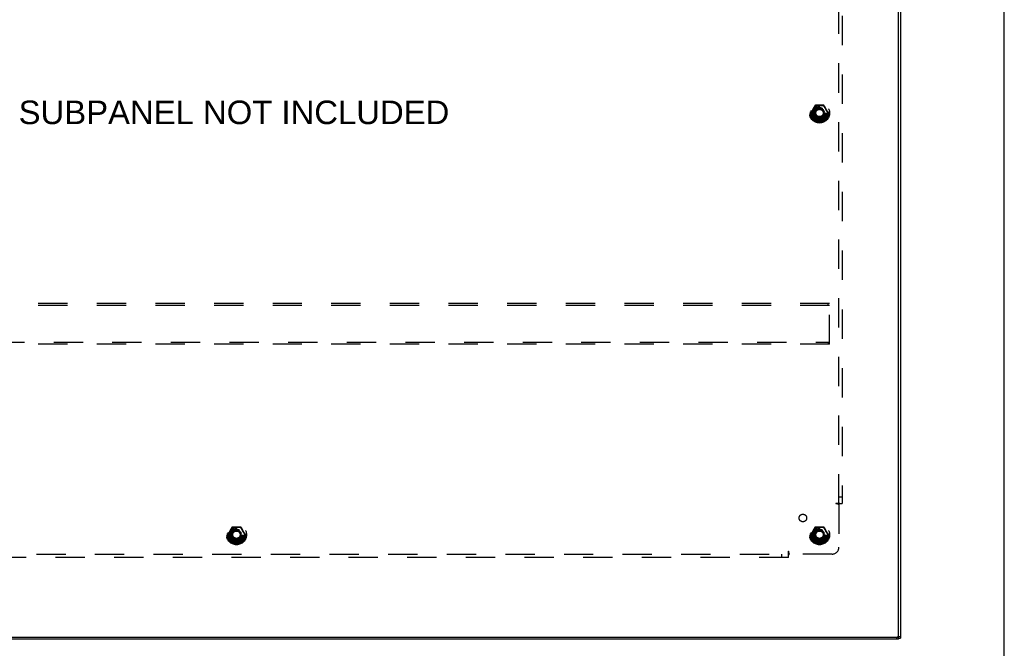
# Model space of a CAD drawing. Header units: inches. Extents: x 0 to 198, y 0 to 128.
# Tile 98 of 102: x 161 to 198, y 52 to 76. Entities that reach past the tile are written whole.
import ezdxf

# ---------------------------------------------------------------- set-up
doc = ezdxf.new("R2010")
doc.units = ezdxf.units.IN
doc.header["$LTSCALE"] = 10.872093
doc.header["$MEASUREMENT"] = 0
doc.linetypes.add('HIDDEN', pattern=[0.2, 0.1, -0.1])
doc.layers.get('0').update_dxf_attribs({"linetype": 'CONTINUOUS'})
for name, color, linetype in [('02___PRT_ALL_AXES', 7, 'CONTINUOUS'), ('DEFAULT_2', 8, 'HIDDEN'), ('DIMENSIONS', 7, 'CONTINUOUS')]:
    doc.layers.add(name, color=color, linetype=linetype)
doc.styles.get("Standard").update_dxf_attribs({"font": 'arial.ttf'})

msp = doc.modelspace()

# ---------------------------------------------------------------- linework, layer by layer
at = {"color": 7, "linetype": 'Continuous'}
for p, q in [((197.674, 0), (197.674, 127.907)), ((193.746, 52.657), (193.746, 98.903)), ((193.746, 52.657), (144.646, 52.657)), ((144.709, 52.732), (193.684, 52.732)), ((193.686, 52.657), (193.686, 52.732)), ((193.746, 52.755), (193.821, 52.755)), ((193.746, 52.695), (193.821, 52.695))]:
    msp.add_line(p, q, dxfattribs=at)
at = {"color": 3, "linetype": 'Continuous'}
for p, q in [((193.821, 98.879), (193.821, 52.695)), ((193.696, 52.732), (193.746, 52.732))]:
    msp.add_line(p, q, dxfattribs=at)
at = {"color": 7, "linetype": 'Continuous'}
msp.add_arc((193.684, 52.795), 0.0625, 270, 360, dxfattribs=at)
at = {"layer": '02___PRT_ALL_AXES', "color": 8, "linetype": 'HIDDEN'}
for centre, radius in [((190.821, 72.157), 0.372), ((190.821, 72.157), 0.356), ((190.821, 72.157), 0.334), ((190.821, 72.157), 0.25), ((190.821, 72.157), 0.183), ((190.203, 57.151), 0.141), ((169.196, 56.532), 0.372), ((169.196, 56.532), 0.356), ((169.196, 56.532), 0.334), ((169.196, 56.532), 0.25), ((169.196, 56.532), 0.183), ((190.821, 56.532), 0.372), ((190.821, 56.532), 0.356), ((190.821, 56.532), 0.334), ((190.821, 56.532), 0.25), ((190.821, 56.532), 0.183)]:
    msp.add_circle(centre, radius, dxfattribs=at)
at = {"layer": 'DEFAULT_2', "color": 8, "linetype": 'HIDDEN'}
for p, q in [((191.54, 57.689), (191.54, 86.626)), ((191.665, 86.626), (191.665, 57.689)), ((190.658, 72.43), (190.504, 72.162)), ((190.61, 72.359), (190.589, 72.322)), ((190.599, 72.309), (190.591, 72.296)), ((190.607, 72.323), (190.599, 72.309)), ((190.614, 72.337), (190.607, 72.323)), ((190.639, 72.409), (190.61, 72.359)), ((190.622, 72.35), (190.614, 72.337)), ((190.63, 72.364), (190.622, 72.35)), ((190.641, 72.384), (190.63, 72.364)), ((190.976, 72.435), (190.667, 72.435)), ((190.954, 72.441), (190.851, 72.441)), ((190.98, 72.424), (190.978, 72.428)), ((191.003, 72.383), (190.98, 72.424)), ((191.139, 72.162), (190.984, 72.43)), ((191.014, 72.362), (191.003, 72.383)), ((191.054, 72.321), (191.004, 72.408)), ((191.022, 72.349), (191.014, 72.362)), ((191.029, 72.335), (191.022, 72.349)), ((191.037, 72.321), (191.029, 72.335)), ((191.044, 72.308), (191.037, 72.321)), ((191.052, 72.295), (191.044, 72.308)), ((191.072, 72.289), (191.054, 72.321)), ((190.504, 72.152), (190.658, 71.885)), ((190.564, 72.065), (190.574, 72.049)), ((190.57, 72.025), (190.589, 71.994)), ((190.583, 72.282), (190.574, 72.267)), ((190.574, 72.049), (190.583, 72.034)), ((190.591, 72.296), (190.583, 72.282)), ((190.583, 72.034), (190.591, 72.02)), ((190.589, 71.994), (190.616, 71.947)), ((190.591, 72.02), (190.598, 72.007)), ((190.598, 72.007), (190.606, 71.994)), ((190.606, 71.994), (190.614, 71.98)), ((190.614, 71.98), (190.621, 71.966)), ((190.616, 71.947), (190.639, 71.907)), ((190.621, 71.966), (190.629, 71.953)), ((190.629, 71.953), (190.64, 71.932)), ((190.984, 71.885), (191.139, 72.152)), ((191.002, 71.931), (191.013, 71.951)), ((191.004, 71.906), (191.032, 71.956)), ((191.013, 71.951), (191.021, 71.965)), ((191.021, 71.965), (191.028, 71.978)), ((191.028, 71.978), (191.036, 71.992)), ((191.032, 71.956), (191.053, 71.993)), ((191.036, 71.992), (191.044, 72.006)), ((191.044, 72.006), (191.051, 72.019)), ((191.051, 72.019), (191.06, 72.033)), ((191.06, 72.281), (191.052, 72.295)), ((191.069, 72.266), (191.06, 72.281)), ((191.06, 72.033), (191.068, 72.048)), ((191.078, 72.25), (191.069, 72.266)), ((190.64, 71.932), (190.663, 71.891)), ((190.663, 71.891), (190.665, 71.887)), ((190.976, 71.88), (190.667, 71.88)), ((190.689, 71.874), (190.791, 71.874)), ((191.196, 65.095), (147.196, 65.095)), ((191.196, 65.02), (147.196, 65.02)), ((191.136, 65.02), (191.136, 65.095)), ((191.196, 63.595), (191.196, 65.095)), ((147.196, 63.67), (191.196, 63.67)), ((191.196, 63.595), (147.196, 63.595)), ((191.136, 63.67), (191.136, 63.595)), ((191.54, 57.939), (191.665, 57.939)), ((191.579, 57.689), (191.428, 57.689)), ((191.428, 57.689), (191.428, 57.673)), ((191.54, 57.653), (191.428, 57.673)), ((191.54, 57.653), (191.54, 56.064)), ((191.579, 57.689), (191.665, 57.689)), ((169.033, 56.805), (168.879, 56.537)), ((168.958, 56.657), (168.949, 56.642)), ((168.966, 56.671), (168.958, 56.657)), ((168.985, 56.734), (168.964, 56.697)), ((168.974, 56.684), (168.966, 56.671)), ((168.982, 56.698), (168.974, 56.684)), ((168.989, 56.712), (168.982, 56.698)), ((169.014, 56.784), (168.985, 56.734)), ((168.997, 56.725), (168.989, 56.712)), ((169.005, 56.739), (168.997, 56.725)), ((169.016, 56.759), (169.005, 56.739)), ((169.351, 56.81), (169.042, 56.81)), ((169.329, 56.816), (169.226, 56.816)), ((169.355, 56.799), (169.353, 56.803)), ((169.378, 56.758), (169.355, 56.799)), ((169.514, 56.537), (169.359, 56.805)), ((169.389, 56.737), (169.378, 56.758)), ((169.429, 56.696), (169.379, 56.783)), ((169.397, 56.724), (169.389, 56.737)), ((169.404, 56.71), (169.397, 56.724)), ((169.412, 56.696), (169.404, 56.71)), ((169.419, 56.683), (169.412, 56.696)), ((169.427, 56.67), (169.419, 56.683)), ((169.435, 56.656), (169.427, 56.67)), ((169.447, 56.664), (169.429, 56.696)), ((169.444, 56.641), (169.435, 56.656)), ((169.453, 56.625), (169.444, 56.641)), ((190.658, 56.805), (190.504, 56.537)), ((190.583, 56.657), (190.574, 56.642)), ((190.591, 56.671), (190.583, 56.657)), ((190.61, 56.734), (190.589, 56.697)), ((190.599, 56.684), (190.591, 56.671)), ((190.607, 56.698), (190.599, 56.684)), ((190.614, 56.712), (190.607, 56.698)), ((190.639, 56.784), (190.61, 56.734)), ((190.622, 56.725), (190.614, 56.712)), ((190.63, 56.739), (190.622, 56.725)), ((190.641, 56.759), (190.63, 56.739)), ((190.976, 56.81), (190.667, 56.81)), ((190.954, 56.816), (190.851, 56.816)), ((190.98, 56.799), (190.978, 56.803)), ((191.003, 56.758), (190.98, 56.799)), ((191.139, 56.537), (190.984, 56.805)), ((191.014, 56.737), (191.003, 56.758)), ((191.054, 56.696), (191.004, 56.783)), ((191.022, 56.724), (191.014, 56.737)), ((191.029, 56.71), (191.022, 56.724)), ((191.037, 56.696), (191.029, 56.71)), ((191.044, 56.683), (191.037, 56.696)), ((191.052, 56.67), (191.044, 56.683)), ((191.06, 56.656), (191.052, 56.67)), ((191.072, 56.664), (191.054, 56.696)), ((191.069, 56.641), (191.06, 56.656)), ((191.078, 56.625), (191.069, 56.641)), ((168.879, 56.527), (169.033, 56.26)), ((168.939, 56.44), (168.949, 56.424)), ((168.945, 56.4), (168.964, 56.369)), ((168.949, 56.424), (168.958, 56.409)), ((168.958, 56.409), (168.966, 56.395)), ((168.964, 56.369), (168.991, 56.322)), ((168.966, 56.395), (168.973, 56.382)), ((168.973, 56.382), (168.981, 56.369)), ((168.981, 56.369), (168.989, 56.355)), ((168.989, 56.355), (168.996, 56.341)), ((168.991, 56.322), (169.014, 56.282)), ((168.996, 56.341), (169.004, 56.328)), ((169.004, 56.328), (169.015, 56.307)), ((169.015, 56.307), (169.038, 56.266)), ((169.038, 56.266), (169.04, 56.262)), ((169.351, 56.255), (169.042, 56.255)), ((169.064, 56.249), (169.166, 56.249)), ((169.359, 56.26), (169.514, 56.527)), ((169.377, 56.306), (169.388, 56.326)), ((169.379, 56.281), (169.407, 56.331)), ((169.388, 56.326), (169.396, 56.34)), ((169.396, 56.34), (169.403, 56.353)), ((169.403, 56.353), (169.411, 56.367)), ((169.407, 56.331), (169.428, 56.368)), ((169.411, 56.367), (169.419, 56.381)), ((169.419, 56.381), (169.426, 56.394)), ((169.426, 56.394), (169.435, 56.408)), ((169.435, 56.408), (169.443, 56.423)), ((190.504, 56.527), (190.658, 56.26)), ((190.564, 56.44), (190.574, 56.424)), ((190.57, 56.4), (190.589, 56.369)), ((190.574, 56.424), (190.583, 56.409)), ((190.583, 56.409), (190.591, 56.395)), ((190.589, 56.369), (190.616, 56.322)), ((190.591, 56.395), (190.598, 56.382)), ((190.598, 56.382), (190.606, 56.369)), ((190.606, 56.369), (190.614, 56.355)), ((190.614, 56.355), (190.621, 56.341)), ((190.616, 56.322), (190.639, 56.282)), ((190.621, 56.341), (190.629, 56.328)), ((190.629, 56.328), (190.64, 56.307)), ((190.64, 56.307), (190.663, 56.266)), ((190.663, 56.266), (190.665, 56.262)), ((190.976, 56.255), (190.667, 56.255)), ((190.689, 56.249), (190.791, 56.249)), ((190.984, 56.26), (191.139, 56.527)), ((191.002, 56.306), (191.013, 56.326)), ((191.004, 56.281), (191.032, 56.331)), ((191.013, 56.326), (191.021, 56.34)), ((191.021, 56.34), (191.028, 56.353)), ((191.028, 56.353), (191.036, 56.367)), ((191.032, 56.331), (191.053, 56.368)), ((191.036, 56.367), (191.044, 56.381)), ((191.044, 56.381), (191.051, 56.394)), ((191.051, 56.394), (191.06, 56.408)), ((191.06, 56.408), (191.068, 56.423)), ((189.665, 55.926), (189.681, 55.926)), ((189.665, 55.775), (189.665, 55.926)), ((189.7, 55.814), (189.681, 55.926)), ((148.728, 55.814), (189.665, 55.814)), ((189.665, 55.689), (148.728, 55.689)), ((189.415, 55.814), (189.415, 55.689)), ((189.665, 55.689), (189.665, 55.775)), ((189.687, 55.834), (189.691, 55.827)), ((191.29, 55.814), (189.7, 55.814))]:
    msp.add_line(p, q, dxfattribs=at)
for points in [[(190.589, 72.322), (190.584, 72.313), (190.578, 72.302), (190.557, 72.267)], [(190.652, 72.431), (190.645, 72.42), (190.639, 72.409)], [(190.665, 72.428), (190.663, 72.424), (190.641, 72.384)], [(190.669, 72.441), (190.667, 72.441), (190.665, 72.44), (190.663, 72.44), (190.661, 72.439), (190.659, 72.438), (190.658, 72.437), (190.656, 72.436), (190.654, 72.434), (190.653, 72.433), (190.652, 72.431)], [(190.652, 72.431), (190.653, 72.431), (190.654, 72.43), (190.655, 72.43), (190.656, 72.43), (190.657, 72.43), (190.658, 72.43), (190.658, 72.43), (190.658, 72.43)], [(190.658, 72.43), (190.659, 72.43), (190.659, 72.43), (190.66, 72.43), (190.66, 72.43), (190.661, 72.43), (190.662, 72.43), (190.664, 72.429), (190.665, 72.429)], [(190.665, 72.429), (190.665, 72.43), (190.665, 72.431), (190.665, 72.432), (190.666, 72.433), (190.666, 72.434), (190.666, 72.435), (190.667, 72.435), (190.667, 72.435)], [(190.742, 72.427), (190.714, 72.427), (190.701, 72.428), (190.688, 72.428), (190.676, 72.428), (190.665, 72.428)], [(190.667, 72.435), (190.667, 72.435), (190.668, 72.435), (190.668, 72.436), (190.668, 72.437), (190.669, 72.437), (190.669, 72.438), (190.669, 72.44), (190.669, 72.441)], [(190.707, 72.441), (190.693, 72.441), (190.681, 72.441), (190.669, 72.441)], [(190.821, 72.441), (190.803, 72.441), (190.786, 72.441), (190.769, 72.441), (190.752, 72.441), (190.707, 72.441)], [(190.927, 72.427), (190.899, 72.427), (190.886, 72.426), (190.872, 72.426), (190.859, 72.426), (190.846, 72.426), (190.833, 72.426), (190.821, 72.426), (190.808, 72.426), (190.795, 72.426), (190.782, 72.426), (190.769, 72.426), (190.755, 72.426), (190.742, 72.427)], [(190.851, 72.441), (190.836, 72.441), (190.821, 72.441)], [(190.978, 72.428), (190.966, 72.428), (190.954, 72.428), (190.941, 72.428), (190.927, 72.427)], [(190.974, 72.441), (190.964, 72.441), (190.954, 72.441)], [(190.991, 72.431), (190.99, 72.433), (190.988, 72.434), (190.987, 72.436), (190.985, 72.437), (190.983, 72.438), (190.982, 72.439), (190.98, 72.44), (190.978, 72.44), (190.976, 72.441), (190.974, 72.441)], [(190.974, 72.441), (190.974, 72.44), (190.974, 72.438), (190.974, 72.437), (190.975, 72.437), (190.975, 72.436), (190.975, 72.435), (190.975, 72.435), (190.976, 72.435)], [(190.976, 72.435), (190.976, 72.435), (190.976, 72.435), (190.977, 72.434), (190.977, 72.433), (190.977, 72.432), (190.978, 72.431), (190.978, 72.43), (190.978, 72.429)], [(190.978, 72.429), (190.979, 72.429), (190.98, 72.43), (190.981, 72.43), (190.982, 72.43), (190.983, 72.43), (190.984, 72.43), (190.984, 72.43), (190.984, 72.43)], [(190.984, 72.43), (190.985, 72.43), (190.985, 72.43), (190.986, 72.43), (190.987, 72.43), (190.987, 72.43), (190.988, 72.43), (190.99, 72.431), (190.991, 72.431)], [(191.004, 72.408), (190.997, 72.419), (190.991, 72.431)], [(190.5, 72.167), (190.499, 72.165), (190.498, 72.164), (190.498, 72.162), (190.497, 72.16), (190.497, 72.157), (190.497, 72.155), (190.498, 72.153), (190.498, 72.151), (190.499, 72.15), (190.5, 72.148)], [(190.512, 72.188), (190.506, 72.177), (190.5, 72.167)], [(190.504, 72.162), (190.504, 72.163), (190.504, 72.163), (190.504, 72.164), (190.503, 72.164), (190.502, 72.165), (190.502, 72.166), (190.501, 72.167), (190.5, 72.167)], [(190.5, 72.148), (190.501, 72.148), (190.502, 72.149), (190.502, 72.15), (190.503, 72.151), (190.504, 72.151), (190.504, 72.152), (190.504, 72.152), (190.504, 72.152)], [(190.5, 72.148), (190.506, 72.138), (190.512, 72.127), (190.518, 72.115), (190.525, 72.103), (190.533, 72.09), (190.54, 72.077), (190.548, 72.064), (190.556, 72.05), (190.563, 72.038), (190.57, 72.025)], [(190.508, 72.157), (190.507, 72.158), (190.506, 72.159), (190.505, 72.16), (190.505, 72.161), (190.504, 72.161), (190.504, 72.162), (190.504, 72.162), (190.504, 72.162)], [(190.504, 72.152), (190.504, 72.153), (190.504, 72.153), (190.504, 72.154), (190.505, 72.154), (190.505, 72.155), (190.506, 72.156), (190.507, 72.157), (190.508, 72.157)], [(190.559, 72.241), (190.547, 72.22), (190.54, 72.209), (190.533, 72.198), (190.526, 72.187), (190.52, 72.176), (190.514, 72.166), (190.508, 72.157)], [(190.508, 72.157), (190.514, 72.148), (190.527, 72.127)], [(190.557, 72.267), (190.549, 72.253), (190.541, 72.24), (190.534, 72.226), (190.526, 72.213), (190.512, 72.188)], [(190.527, 72.127), (190.534, 72.116), (190.547, 72.094)], [(190.547, 72.094), (190.559, 72.074), (190.564, 72.065)], [(190.574, 72.267), (190.565, 72.25), (190.559, 72.241)], [(191.053, 71.993), (191.059, 72.002), (191.065, 72.013), (191.086, 72.048)], [(191.068, 72.048), (191.078, 72.065), (191.084, 72.074)], [(191.131, 72.188), (191.117, 72.212), (191.11, 72.224), (191.102, 72.238), (191.094, 72.251), (191.087, 72.265), (191.072, 72.289)], [(191.096, 72.221), (191.084, 72.241), (191.078, 72.25)], [(191.084, 72.074), (191.096, 72.095), (191.103, 72.106), (191.11, 72.117), (191.116, 72.128), (191.123, 72.139), (191.129, 72.148), (191.134, 72.157)], [(191.086, 72.048), (191.093, 72.062), (191.101, 72.075), (191.109, 72.089), (191.117, 72.102), (191.131, 72.127)], [(191.116, 72.188), (191.109, 72.199), (191.096, 72.221)], [(191.134, 72.157), (191.129, 72.167), (191.116, 72.188)], [(191.143, 72.167), (191.137, 72.177), (191.131, 72.188)], [(191.131, 72.127), (191.137, 72.137), (191.143, 72.148)], [(191.139, 72.162), (191.139, 72.162), (191.139, 72.162), (191.139, 72.161), (191.138, 72.161), (191.137, 72.16), (191.136, 72.159), (191.135, 72.158), (191.134, 72.157)], [(191.134, 72.157), (191.135, 72.157), (191.136, 72.156), (191.137, 72.155), (191.138, 72.154), (191.139, 72.154), (191.139, 72.153), (191.139, 72.153), (191.139, 72.152)], [(191.143, 72.167), (191.142, 72.167), (191.141, 72.166), (191.14, 72.165), (191.14, 72.164), (191.139, 72.164), (191.139, 72.163), (191.139, 72.163), (191.139, 72.162)], [(191.139, 72.152), (191.139, 72.152), (191.139, 72.152), (191.139, 72.151), (191.14, 72.151), (191.14, 72.15), (191.141, 72.149), (191.142, 72.148), (191.143, 72.148)], [(191.143, 72.148), (191.144, 72.15), (191.145, 72.151), (191.145, 72.153), (191.146, 72.155), (191.146, 72.157), (191.146, 72.16), (191.145, 72.162), (191.145, 72.164), (191.144, 72.165), (191.143, 72.167)], [(190.639, 71.907), (190.645, 71.896), (190.652, 71.884)], [(190.658, 71.885), (190.658, 71.885), (190.658, 71.885), (190.657, 71.885), (190.656, 71.885), (190.655, 71.885), (190.654, 71.885), (190.653, 71.884), (190.652, 71.884)], [(190.652, 71.884), (190.653, 71.882), (190.654, 71.881), (190.656, 71.879), (190.658, 71.878), (190.659, 71.877), (190.661, 71.876), (190.663, 71.875), (190.665, 71.874), (190.667, 71.874), (190.669, 71.874)], [(190.665, 71.886), (190.664, 71.886), (190.662, 71.885), (190.661, 71.885), (190.66, 71.885), (190.66, 71.885), (190.659, 71.885), (190.659, 71.885), (190.658, 71.885)], [(190.665, 71.887), (190.676, 71.887), (190.689, 71.887), (190.702, 71.887), (190.716, 71.888)], [(190.667, 71.88), (190.667, 71.88), (190.666, 71.88), (190.666, 71.881), (190.666, 71.882), (190.665, 71.883), (190.665, 71.884), (190.665, 71.885), (190.665, 71.886)], [(190.669, 71.874), (190.669, 71.875), (190.669, 71.876), (190.669, 71.878), (190.668, 71.878), (190.668, 71.879), (190.668, 71.88), (190.667, 71.88), (190.667, 71.88)], [(190.669, 71.874), (190.679, 71.874), (190.689, 71.874)], [(190.716, 71.888), (190.744, 71.888), (190.757, 71.889), (190.77, 71.889), (190.784, 71.889), (190.796, 71.889), (190.809, 71.889), (190.822, 71.889), (190.835, 71.889), (190.848, 71.889), (190.861, 71.889), (190.874, 71.889), (190.888, 71.889), (190.901, 71.888)], [(190.791, 71.874), (190.806, 71.874), (190.821, 71.874)], [(190.821, 71.874), (190.839, 71.874), (190.857, 71.874), (190.874, 71.874), (190.891, 71.874), (190.936, 71.874)], [(190.901, 71.888), (190.928, 71.888), (190.942, 71.887), (190.955, 71.887), (190.967, 71.887), (190.978, 71.887)], [(190.936, 71.874), (190.949, 71.874), (190.962, 71.874), (190.974, 71.874)], [(190.974, 71.874), (190.976, 71.874), (190.978, 71.874), (190.98, 71.875), (190.982, 71.876), (190.983, 71.877), (190.985, 71.878), (190.987, 71.879), (190.988, 71.881), (190.99, 71.882), (190.991, 71.884)], [(190.976, 71.88), (190.975, 71.88), (190.975, 71.88), (190.975, 71.879), (190.975, 71.878), (190.974, 71.878), (190.974, 71.876), (190.974, 71.875), (190.974, 71.874)], [(190.978, 71.886), (190.978, 71.885), (190.978, 71.884), (190.977, 71.883), (190.977, 71.882), (190.977, 71.881), (190.976, 71.88), (190.976, 71.88), (190.976, 71.88)], [(190.978, 71.887), (190.98, 71.891), (191.002, 71.931)], [(190.984, 71.885), (190.984, 71.885), (190.984, 71.885), (190.983, 71.885), (190.982, 71.885), (190.981, 71.885), (190.98, 71.885), (190.979, 71.886), (190.978, 71.886)], [(190.991, 71.884), (190.99, 71.884), (190.988, 71.885), (190.987, 71.885), (190.987, 71.885), (190.986, 71.885), (190.985, 71.885), (190.985, 71.885), (190.984, 71.885)], [(190.991, 71.884), (190.997, 71.895), (191.004, 71.906)], [(191.499, 57.689), (191.5, 57.687), (191.501, 57.686), (191.501, 57.684), (191.502, 57.683), (191.503, 57.681), (191.504, 57.68), (191.505, 57.678), (191.507, 57.677), (191.508, 57.675), (191.51, 57.674), (191.511, 57.673), (191.513, 57.672), (191.514, 57.67), (191.516, 57.669), (191.518, 57.668), (191.52, 57.667), (191.527, 57.663)], [(191.527, 57.663), (191.529, 57.661), (191.531, 57.66), (191.533, 57.659), (191.535, 57.657), (191.537, 57.656), (191.539, 57.655), (191.54, 57.653)], [(191.555, 57.667), (191.551, 57.664), (191.549, 57.662), (191.548, 57.661), (191.546, 57.659), (191.544, 57.657), (191.543, 57.656), (191.541, 57.655), (191.54, 57.653)], [(191.579, 57.689), (191.577, 57.687), (191.575, 57.686), (191.573, 57.684), (191.571, 57.683), (191.569, 57.682), (191.568, 57.68), (191.566, 57.679), (191.565, 57.677), (191.563, 57.676), (191.562, 57.675), (191.56, 57.673), (191.559, 57.672), (191.555, 57.667)], [(168.934, 56.616), (168.922, 56.595), (168.915, 56.584), (168.908, 56.573), (168.901, 56.562), (168.895, 56.551), (168.889, 56.541), (168.883, 56.532)], [(168.932, 56.642), (168.924, 56.628), (168.916, 56.615), (168.909, 56.601), (168.901, 56.588), (168.887, 56.563)], [(168.964, 56.697), (168.959, 56.688), (168.953, 56.677), (168.932, 56.642)], [(168.949, 56.642), (168.94, 56.625), (168.934, 56.616)], [(169.027, 56.806), (169.02, 56.795), (169.014, 56.784)], [(169.04, 56.803), (169.038, 56.799), (169.016, 56.759)], [(169.044, 56.816), (169.042, 56.816), (169.04, 56.815), (169.038, 56.815), (169.036, 56.814), (169.034, 56.813), (169.033, 56.812), (169.031, 56.811), (169.029, 56.809), (169.028, 56.808), (169.027, 56.806)], [(169.027, 56.806), (169.028, 56.806), (169.029, 56.805), (169.03, 56.805), (169.031, 56.805), (169.032, 56.805), (169.033, 56.805), (169.033, 56.805), (169.033, 56.805)], [(169.033, 56.805), (169.034, 56.805), (169.034, 56.805), (169.035, 56.805), (169.035, 56.805), (169.036, 56.805), (169.037, 56.805), (169.039, 56.804), (169.04, 56.804)], [(169.04, 56.804), (169.04, 56.805), (169.04, 56.806), (169.04, 56.807), (169.041, 56.808), (169.041, 56.809), (169.041, 56.81), (169.042, 56.81), (169.042, 56.81)], [(169.117, 56.802), (169.089, 56.802), (169.076, 56.803), (169.063, 56.803), (169.051, 56.803), (169.04, 56.803)], [(169.042, 56.81), (169.042, 56.81), (169.043, 56.81), (169.043, 56.811), (169.043, 56.812), (169.044, 56.812), (169.044, 56.813), (169.044, 56.815), (169.044, 56.816)], [(169.082, 56.816), (169.068, 56.816), (169.056, 56.816), (169.044, 56.816)], [(169.196, 56.816), (169.178, 56.816), (169.161, 56.816), (169.144, 56.816), (169.127, 56.816), (169.082, 56.816)], [(169.302, 56.802), (169.274, 56.802), (169.261, 56.801), (169.247, 56.801), (169.234, 56.801), (169.221, 56.801), (169.208, 56.801), (169.196, 56.801), (169.183, 56.801), (169.17, 56.801), (169.157, 56.801), (169.144, 56.801), (169.13, 56.801), (169.117, 56.802)], [(169.226, 56.816), (169.211, 56.816), (169.196, 56.816)], [(169.353, 56.803), (169.341, 56.803), (169.329, 56.803), (169.316, 56.803), (169.302, 56.802)], [(169.349, 56.816), (169.339, 56.816), (169.329, 56.816)], [(169.366, 56.806), (169.365, 56.808), (169.363, 56.809), (169.362, 56.811), (169.36, 56.812), (169.358, 56.813), (169.357, 56.814), (169.355, 56.815), (169.353, 56.815), (169.351, 56.816), (169.349, 56.816)], [(169.349, 56.816), (169.349, 56.815), (169.349, 56.813), (169.349, 56.812), (169.35, 56.812), (169.35, 56.811), (169.35, 56.81), (169.35, 56.81), (169.351, 56.81)], [(169.351, 56.81), (169.351, 56.81), (169.351, 56.81), (169.352, 56.809), (169.352, 56.808), (169.352, 56.807), (169.353, 56.806), (169.353, 56.805), (169.353, 56.804)], [(169.353, 56.804), (169.354, 56.804), (169.355, 56.805), (169.356, 56.805), (169.357, 56.805), (169.358, 56.805), (169.359, 56.805), (169.359, 56.805), (169.359, 56.805)], [(169.359, 56.805), (169.36, 56.805), (169.36, 56.805), (169.361, 56.805), (169.362, 56.805), (169.362, 56.805), (169.363, 56.805), (169.365, 56.806), (169.366, 56.806)], [(169.379, 56.783), (169.372, 56.794), (169.366, 56.806)], [(169.506, 56.563), (169.492, 56.587), (169.485, 56.599), (169.477, 56.613), (169.469, 56.626), (169.462, 56.64), (169.447, 56.664)], [(169.471, 56.596), (169.459, 56.616), (169.453, 56.625)], [(190.559, 56.616), (190.547, 56.595), (190.54, 56.584), (190.533, 56.573), (190.526, 56.562), (190.52, 56.551), (190.514, 56.541), (190.508, 56.532)], [(190.557, 56.642), (190.549, 56.628), (190.541, 56.615), (190.534, 56.601), (190.526, 56.588), (190.512, 56.563)], [(190.589, 56.697), (190.584, 56.688), (190.578, 56.677), (190.557, 56.642)], [(190.574, 56.642), (190.565, 56.625), (190.559, 56.616)], [(190.652, 56.806), (190.645, 56.795), (190.639, 56.784)], [(190.665, 56.803), (190.663, 56.799), (190.641, 56.759)], [(190.669, 56.816), (190.667, 56.816), (190.665, 56.815), (190.663, 56.815), (190.661, 56.814), (190.659, 56.813), (190.658, 56.812), (190.656, 56.811), (190.654, 56.809), (190.653, 56.808), (190.652, 56.806)], [(190.652, 56.806), (190.653, 56.806), (190.654, 56.805), (190.655, 56.805), (190.656, 56.805), (190.657, 56.805), (190.658, 56.805), (190.658, 56.805), (190.658, 56.805)], [(190.658, 56.805), (190.659, 56.805), (190.659, 56.805), (190.66, 56.805), (190.66, 56.805), (190.661, 56.805), (190.662, 56.805), (190.664, 56.804), (190.665, 56.804)], [(190.665, 56.804), (190.665, 56.805), (190.665, 56.806), (190.665, 56.807), (190.666, 56.808), (190.666, 56.809), (190.666, 56.81), (190.667, 56.81), (190.667, 56.81)], [(190.742, 56.802), (190.714, 56.802), (190.701, 56.803), (190.688, 56.803), (190.676, 56.803), (190.665, 56.803)], [(190.667, 56.81), (190.667, 56.81), (190.668, 56.81), (190.668, 56.811), (190.668, 56.812), (190.669, 56.812), (190.669, 56.813), (190.669, 56.815), (190.669, 56.816)], [(190.707, 56.816), (190.693, 56.816), (190.681, 56.816), (190.669, 56.816)], [(190.821, 56.816), (190.803, 56.816), (190.786, 56.816), (190.769, 56.816), (190.752, 56.816), (190.707, 56.816)], [(190.927, 56.802), (190.899, 56.802), (190.886, 56.801), (190.872, 56.801), (190.859, 56.801), (190.846, 56.801), (190.833, 56.801), (190.821, 56.801), (190.808, 56.801), (190.795, 56.801), (190.782, 56.801), (190.769, 56.801), (190.755, 56.801), (190.742, 56.802)], [(190.851, 56.816), (190.836, 56.816), (190.821, 56.816)], [(190.978, 56.803), (190.966, 56.803), (190.954, 56.803), (190.941, 56.803), (190.927, 56.802)], [(190.974, 56.816), (190.964, 56.816), (190.954, 56.816)], [(190.991, 56.806), (190.99, 56.808), (190.988, 56.809), (190.987, 56.811), (190.985, 56.812), (190.983, 56.813), (190.982, 56.814), (190.98, 56.815), (190.978, 56.815), (190.976, 56.816), (190.974, 56.816)], [(190.974, 56.816), (190.974, 56.815), (190.974, 56.813), (190.974, 56.812), (190.975, 56.812), (190.975, 56.811), (190.975, 56.81), (190.975, 56.81), (190.976, 56.81)], [(190.976, 56.81), (190.976, 56.81), (190.976, 56.81), (190.977, 56.809), (190.977, 56.808), (190.977, 56.807), (190.978, 56.806), (190.978, 56.805), (190.978, 56.804)], [(190.978, 56.804), (190.979, 56.804), (190.98, 56.805), (190.981, 56.805), (190.982, 56.805), (190.983, 56.805), (190.984, 56.805), (190.984, 56.805), (190.984, 56.805)], [(190.984, 56.805), (190.985, 56.805), (190.985, 56.805), (190.986, 56.805), (190.987, 56.805), (190.987, 56.805), (190.988, 56.805), (190.99, 56.806), (190.991, 56.806)], [(191.004, 56.783), (190.997, 56.794), (190.991, 56.806)], [(191.131, 56.563), (191.117, 56.587), (191.11, 56.599), (191.102, 56.613), (191.094, 56.626), (191.087, 56.64), (191.072, 56.664)], [(191.096, 56.596), (191.084, 56.616), (191.078, 56.625)], [(168.875, 56.542), (168.874, 56.54), (168.873, 56.539), (168.873, 56.537), (168.872, 56.535), (168.872, 56.532), (168.872, 56.53), (168.873, 56.528), (168.873, 56.526), (168.874, 56.525), (168.875, 56.523)], [(168.887, 56.563), (168.881, 56.552), (168.875, 56.542)], [(168.879, 56.537), (168.879, 56.538), (168.879, 56.538), (168.879, 56.539), (168.878, 56.539), (168.877, 56.54), (168.877, 56.541), (168.876, 56.542), (168.875, 56.542)], [(168.875, 56.523), (168.876, 56.523), (168.877, 56.524), (168.877, 56.525), (168.878, 56.526), (168.879, 56.526), (168.879, 56.527), (168.879, 56.527), (168.879, 56.527)], [(168.875, 56.523), (168.881, 56.513), (168.887, 56.502), (168.893, 56.49), (168.9, 56.478), (168.908, 56.465), (168.915, 56.452), (168.923, 56.439), (168.931, 56.425), (168.938, 56.413), (168.945, 56.4)], [(168.883, 56.532), (168.882, 56.533), (168.881, 56.534), (168.88, 56.535), (168.88, 56.536), (168.879, 56.536), (168.879, 56.537), (168.879, 56.537), (168.879, 56.537)], [(168.879, 56.527), (168.879, 56.528), (168.879, 56.528), (168.879, 56.529), (168.88, 56.529), (168.88, 56.53), (168.881, 56.531), (168.882, 56.532), (168.883, 56.532)], [(168.883, 56.532), (168.889, 56.523), (168.902, 56.502)], [(168.902, 56.502), (168.909, 56.491), (168.922, 56.469)], [(168.922, 56.469), (168.934, 56.449), (168.939, 56.44)], [(169.014, 56.282), (169.02, 56.271), (169.027, 56.259)], [(169.033, 56.26), (169.033, 56.26), (169.033, 56.26), (169.032, 56.26), (169.031, 56.26), (169.03, 56.26), (169.029, 56.26), (169.028, 56.259), (169.027, 56.259)], [(169.027, 56.259), (169.028, 56.257), (169.029, 56.256), (169.031, 56.254), (169.033, 56.253), (169.034, 56.252), (169.036, 56.251), (169.038, 56.25), (169.04, 56.249), (169.042, 56.249), (169.044, 56.249)], [(169.04, 56.261), (169.039, 56.261), (169.037, 56.26), (169.036, 56.26), (169.035, 56.26), (169.035, 56.26), (169.034, 56.26), (169.034, 56.26), (169.033, 56.26)], [(169.04, 56.262), (169.051, 56.262), (169.064, 56.262), (169.077, 56.262), (169.091, 56.263)], [(169.042, 56.255), (169.042, 56.255), (169.041, 56.255), (169.041, 56.256), (169.041, 56.257), (169.04, 56.258), (169.04, 56.259), (169.04, 56.26), (169.04, 56.261)], [(169.044, 56.249), (169.044, 56.25), (169.044, 56.251), (169.044, 56.253), (169.043, 56.253), (169.043, 56.254), (169.043, 56.255), (169.042, 56.255), (169.042, 56.255)], [(169.044, 56.249), (169.054, 56.249), (169.064, 56.249)], [(169.091, 56.263), (169.119, 56.263), (169.132, 56.264), (169.145, 56.264), (169.159, 56.264), (169.171, 56.264), (169.184, 56.264), (169.197, 56.264), (169.21, 56.264), (169.223, 56.264), (169.236, 56.264), (169.249, 56.264), (169.263, 56.264), (169.276, 56.263)], [(169.166, 56.249), (169.181, 56.249), (169.196, 56.249)], [(169.196, 56.249), (169.214, 56.249), (169.232, 56.249), (169.249, 56.249), (169.266, 56.249), (169.311, 56.249)], [(169.276, 56.263), (169.303, 56.263), (169.317, 56.262), (169.33, 56.262), (169.342, 56.262), (169.353, 56.262)], [(169.311, 56.249), (169.324, 56.249), (169.337, 56.249), (169.349, 56.249)], [(169.349, 56.249), (169.351, 56.249), (169.353, 56.249), (169.355, 56.25), (169.357, 56.251), (169.358, 56.252), (169.36, 56.253), (169.362, 56.254), (169.363, 56.256), (169.365, 56.257), (169.366, 56.259)], [(169.351, 56.255), (169.35, 56.255), (169.35, 56.255), (169.35, 56.254), (169.35, 56.253), (169.349, 56.253), (169.349, 56.251), (169.349, 56.25), (169.349, 56.249)], [(169.353, 56.261), (169.353, 56.26), (169.353, 56.259), (169.352, 56.258), (169.352, 56.257), (169.352, 56.256), (169.351, 56.255), (169.351, 56.255), (169.351, 56.255)], [(169.353, 56.262), (169.355, 56.266), (169.377, 56.306)], [(169.359, 56.26), (169.359, 56.26), (169.359, 56.26), (169.358, 56.26), (169.357, 56.26), (169.356, 56.26), (169.355, 56.26), (169.354, 56.261), (169.353, 56.261)], [(169.366, 56.259), (169.365, 56.259), (169.363, 56.26), (169.362, 56.26), (169.362, 56.26), (169.361, 56.26), (169.36, 56.26), (169.36, 56.26), (169.359, 56.26)], [(169.366, 56.259), (169.372, 56.27), (169.379, 56.281)], [(169.428, 56.368), (169.434, 56.377), (169.44, 56.388), (169.461, 56.423)], [(169.443, 56.423), (169.453, 56.44), (169.459, 56.449)], [(169.459, 56.449), (169.471, 56.47), (169.478, 56.481), (169.485, 56.492), (169.491, 56.503), (169.498, 56.514), (169.504, 56.523), (169.509, 56.532)], [(169.461, 56.423), (169.468, 56.437), (169.476, 56.45), (169.484, 56.464), (169.492, 56.477), (169.506, 56.502)], [(169.491, 56.563), (169.484, 56.574), (169.471, 56.596)], [(169.509, 56.532), (169.504, 56.542), (169.491, 56.563)], [(169.518, 56.542), (169.512, 56.552), (169.506, 56.563)], [(169.506, 56.502), (169.512, 56.512), (169.518, 56.523)], [(169.514, 56.537), (169.514, 56.537), (169.514, 56.537), (169.514, 56.536), (169.513, 56.536), (169.512, 56.535), (169.511, 56.534), (169.51, 56.533), (169.509, 56.532)], [(169.509, 56.532), (169.51, 56.532), (169.511, 56.531), (169.512, 56.53), (169.513, 56.529), (169.514, 56.529), (169.514, 56.528), (169.514, 56.528), (169.514, 56.527)], [(169.518, 56.542), (169.517, 56.542), (169.516, 56.541), (169.515, 56.54), (169.515, 56.539), (169.514, 56.539), (169.514, 56.538), (169.514, 56.538), (169.514, 56.537)], [(169.514, 56.527), (169.514, 56.527), (169.514, 56.527), (169.514, 56.526), (169.515, 56.526), (169.515, 56.525), (169.516, 56.524), (169.517, 56.523), (169.518, 56.523)], [(169.518, 56.523), (169.519, 56.525), (169.52, 56.526), (169.52, 56.528), (169.521, 56.53), (169.521, 56.532), (169.521, 56.535), (169.52, 56.537), (169.52, 56.539), (169.519, 56.54), (169.518, 56.542)], [(190.5, 56.542), (190.499, 56.54), (190.498, 56.539), (190.498, 56.537), (190.497, 56.535), (190.497, 56.532), (190.497, 56.53), (190.498, 56.528), (190.498, 56.526), (190.499, 56.525), (190.5, 56.523)], [(190.512, 56.563), (190.506, 56.552), (190.5, 56.542)], [(190.504, 56.537), (190.504, 56.538), (190.504, 56.538), (190.504, 56.539), (190.503, 56.539), (190.502, 56.54), (190.502, 56.541), (190.501, 56.542), (190.5, 56.542)], [(190.5, 56.523), (190.501, 56.523), (190.502, 56.524), (190.502, 56.525), (190.503, 56.526), (190.504, 56.526), (190.504, 56.527), (190.504, 56.527), (190.504, 56.527)], [(190.5, 56.523), (190.506, 56.513), (190.512, 56.502), (190.518, 56.49), (190.525, 56.478), (190.533, 56.465), (190.54, 56.452), (190.548, 56.439), (190.556, 56.425), (190.563, 56.413), (190.57, 56.4)], [(190.508, 56.532), (190.507, 56.533), (190.506, 56.534), (190.505, 56.535), (190.505, 56.536), (190.504, 56.536), (190.504, 56.537), (190.504, 56.537), (190.504, 56.537)], [(190.504, 56.527), (190.504, 56.528), (190.504, 56.528), (190.504, 56.529), (190.505, 56.529), (190.505, 56.53), (190.506, 56.531), (190.507, 56.532), (190.508, 56.532)], [(190.508, 56.532), (190.514, 56.523), (190.527, 56.502)], [(190.527, 56.502), (190.534, 56.491), (190.547, 56.469)], [(190.547, 56.469), (190.559, 56.449), (190.564, 56.44)], [(190.639, 56.282), (190.645, 56.271), (190.652, 56.259)], [(190.658, 56.26), (190.658, 56.26), (190.658, 56.26), (190.657, 56.26), (190.656, 56.26), (190.655, 56.26), (190.654, 56.26), (190.653, 56.259), (190.652, 56.259)], [(190.652, 56.259), (190.653, 56.257), (190.654, 56.256), (190.656, 56.254), (190.658, 56.253), (190.659, 56.252), (190.661, 56.251), (190.663, 56.25), (190.665, 56.249), (190.667, 56.249), (190.669, 56.249)], [(190.665, 56.261), (190.664, 56.261), (190.662, 56.26), (190.661, 56.26), (190.66, 56.26), (190.66, 56.26), (190.659, 56.26), (190.659, 56.26), (190.658, 56.26)], [(190.665, 56.262), (190.676, 56.262), (190.689, 56.262), (190.702, 56.262), (190.716, 56.263)], [(190.667, 56.255), (190.667, 56.255), (190.666, 56.255), (190.666, 56.256), (190.666, 56.257), (190.665, 56.258), (190.665, 56.259), (190.665, 56.26), (190.665, 56.261)], [(190.669, 56.249), (190.669, 56.25), (190.669, 56.251), (190.669, 56.253), (190.668, 56.253), (190.668, 56.254), (190.668, 56.255), (190.667, 56.255), (190.667, 56.255)], [(190.669, 56.249), (190.679, 56.249), (190.689, 56.249)], [(190.716, 56.263), (190.744, 56.263), (190.757, 56.264), (190.77, 56.264), (190.784, 56.264), (190.796, 56.264), (190.809, 56.264), (190.822, 56.264), (190.835, 56.264), (190.848, 56.264), (190.861, 56.264), (190.874, 56.264), (190.888, 56.264), (190.901, 56.263)], [(190.791, 56.249), (190.806, 56.249), (190.821, 56.249)], [(190.821, 56.249), (190.839, 56.249), (190.857, 56.249), (190.874, 56.249), (190.891, 56.249), (190.936, 56.249)], [(190.901, 56.263), (190.928, 56.263), (190.942, 56.262), (190.955, 56.262), (190.967, 56.262), (190.978, 56.262)], [(190.936, 56.249), (190.949, 56.249), (190.962, 56.249), (190.974, 56.249)], [(190.974, 56.249), (190.976, 56.249), (190.978, 56.249), (190.98, 56.25), (190.982, 56.251), (190.983, 56.252), (190.985, 56.253), (190.987, 56.254), (190.988, 56.256), (190.99, 56.257), (190.991, 56.259)], [(190.976, 56.255), (190.975, 56.255), (190.975, 56.255), (190.975, 56.254), (190.975, 56.253), (190.974, 56.253), (190.974, 56.251), (190.974, 56.25), (190.974, 56.249)], [(190.978, 56.261), (190.978, 56.26), (190.978, 56.259), (190.977, 56.258), (190.977, 56.257), (190.977, 56.256), (190.976, 56.255), (190.976, 56.255), (190.976, 56.255)], [(190.978, 56.262), (190.98, 56.266), (191.002, 56.306)], [(190.984, 56.26), (190.984, 56.26), (190.984, 56.26), (190.983, 56.26), (190.982, 56.26), (190.981, 56.26), (190.98, 56.26), (190.979, 56.261), (190.978, 56.261)], [(190.991, 56.259), (190.99, 56.259), (190.988, 56.26), (190.987, 56.26), (190.987, 56.26), (190.986, 56.26), (190.985, 56.26), (190.985, 56.26), (190.984, 56.26)], [(190.991, 56.259), (190.997, 56.27), (191.004, 56.281)], [(191.053, 56.368), (191.059, 56.377), (191.065, 56.388), (191.086, 56.423)], [(191.068, 56.423), (191.078, 56.44), (191.084, 56.449)], [(191.084, 56.449), (191.096, 56.47), (191.103, 56.481), (191.11, 56.492), (191.116, 56.503), (191.123, 56.514), (191.129, 56.523), (191.134, 56.532)], [(191.086, 56.423), (191.093, 56.437), (191.101, 56.45), (191.109, 56.464), (191.117, 56.477), (191.131, 56.502)], [(191.116, 56.563), (191.109, 56.574), (191.096, 56.596)], [(191.134, 56.532), (191.129, 56.542), (191.116, 56.563)], [(191.143, 56.542), (191.137, 56.552), (191.131, 56.563)], [(191.131, 56.502), (191.137, 56.512), (191.143, 56.523)], [(191.139, 56.537), (191.139, 56.537), (191.139, 56.537), (191.139, 56.536), (191.138, 56.536), (191.137, 56.535), (191.136, 56.534), (191.135, 56.533), (191.134, 56.532)], [(191.134, 56.532), (191.135, 56.532), (191.136, 56.531), (191.137, 56.53), (191.138, 56.529), (191.139, 56.529), (191.139, 56.528), (191.139, 56.528), (191.139, 56.527)], [(191.143, 56.542), (191.142, 56.542), (191.141, 56.541), (191.14, 56.54), (191.14, 56.539), (191.139, 56.539), (191.139, 56.538), (191.139, 56.538), (191.139, 56.537)], [(191.139, 56.527), (191.139, 56.527), (191.139, 56.527), (191.139, 56.526), (191.14, 56.526), (191.14, 56.525), (191.141, 56.524), (191.142, 56.523), (191.143, 56.523)], [(191.143, 56.523), (191.144, 56.525), (191.145, 56.526), (191.145, 56.528), (191.146, 56.53), (191.146, 56.532), (191.146, 56.535), (191.145, 56.537), (191.145, 56.539), (191.144, 56.54), (191.143, 56.542)], [(189.665, 55.855), (189.667, 55.854), (189.668, 55.853), (189.67, 55.853), (189.671, 55.852), (189.673, 55.851), (189.674, 55.85), (189.676, 55.849), (189.677, 55.847), (189.678, 55.846), (189.68, 55.844), (189.681, 55.843), (189.682, 55.841), (189.684, 55.839), (189.685, 55.838), (189.686, 55.836), (189.687, 55.834)], [(189.665, 55.775), (189.667, 55.777), (189.668, 55.779), (189.669, 55.781), (189.671, 55.783), (189.672, 55.784), (189.674, 55.786), (189.675, 55.788), (189.677, 55.789), (189.678, 55.791), (189.679, 55.792), (189.681, 55.794), (189.682, 55.795)], [(189.682, 55.795), (189.687, 55.799), (189.69, 55.803)], [(189.69, 55.803), (189.692, 55.804), (189.693, 55.806), (189.695, 55.808), (189.696, 55.809), (189.698, 55.811), (189.699, 55.812), (189.7, 55.814)], [(189.691, 55.827), (189.692, 55.825), (189.694, 55.823), (189.695, 55.821), (189.697, 55.819), (189.698, 55.817), (189.699, 55.815), (189.7, 55.814)]]:
    msp.add_lwpolyline(points, dxfattribs=at)
for centre, radius in [((190.821, 72.157), 0.318), ((190.821, 72.157), 0.264), ((190.821, 72.157), 0.256), ((190.821, 72.157), 0.228), ((190.821, 72.157), 0.204), ((190.821, 72.157), 0.183), ((190.821, 72.157), 0.183), ((190.821, 72.157), 0.166), ((190.821, 72.157), 0.153), ((190.821, 72.157), 0.136), ((169.196, 56.532), 0.318), ((169.196, 56.532), 0.264), ((169.196, 56.532), 0.256), ((169.196, 56.532), 0.228), ((169.196, 56.532), 0.204), ((169.196, 56.532), 0.183), ((169.196, 56.532), 0.183), ((169.196, 56.532), 0.166), ((169.196, 56.532), 0.153), ((169.196, 56.532), 0.136), ((190.821, 56.532), 0.318), ((190.821, 56.532), 0.264), ((190.821, 56.532), 0.256), ((190.821, 56.532), 0.228), ((190.821, 56.532), 0.204), ((190.821, 56.532), 0.183), ((190.821, 56.532), 0.183), ((190.821, 56.532), 0.166), ((190.821, 56.532), 0.153), ((190.821, 56.532), 0.136)]:
    msp.add_circle(centre, radius, dxfattribs=at)
for centre, radius, start, end in [((190.667, 72.425), 0.01, 90.0124, 149.9892), ((190.976, 72.425), 0.01, 30.012, 89.9887), ((190.512, 72.157), 0.01, 150.0127, 209.9883), ((191.13, 72.157), 0.01, 330.0127, 29.9883), ((190.667, 71.89), 0.01, 210.012, 269.9887), ((190.976, 71.89), 0.01, 270.0124, 329.9892), ((169.042, 56.8), 0.01, 90.0124, 149.9892), ((169.351, 56.8), 0.01, 30.012, 89.9887), ((190.667, 56.8), 0.01, 90.0124, 149.9892), ((190.976, 56.8), 0.01, 30.012, 89.9887), ((168.887, 56.532), 0.01, 150.0127, 209.9883), ((169.042, 56.265), 0.01, 210.012, 269.9887), ((169.351, 56.265), 0.01, 270.0124, 329.9892), ((169.505, 56.532), 0.01, 330.0127, 29.9883), ((190.512, 56.532), 0.01, 150.0127, 209.9883), ((190.667, 56.265), 0.01, 210.012, 269.9887), ((190.976, 56.265), 0.01, 270.0124, 329.9892), ((191.13, 56.532), 0.01, 330.0127, 29.9883), ((191.29, 56.064), 0.25, 270, 360)]:
    msp.add_arc(centre, radius, start, end, dxfattribs=at)

# ---------------------------------------------------------------- texts
at = {"layer": 'DIMENSIONS', "color": 2, "linetype": 'Continuous', "insert": (169.104, 72.617), "char_height": 0.87209, "width": 15.94731, "attachment_point": 2, "line_spacing_factor": 0.9}
msp.add_mtext('SUBPANEL NOT INCLUDED', dxfattribs=at)

doc.saveas('drawing.dxf')
